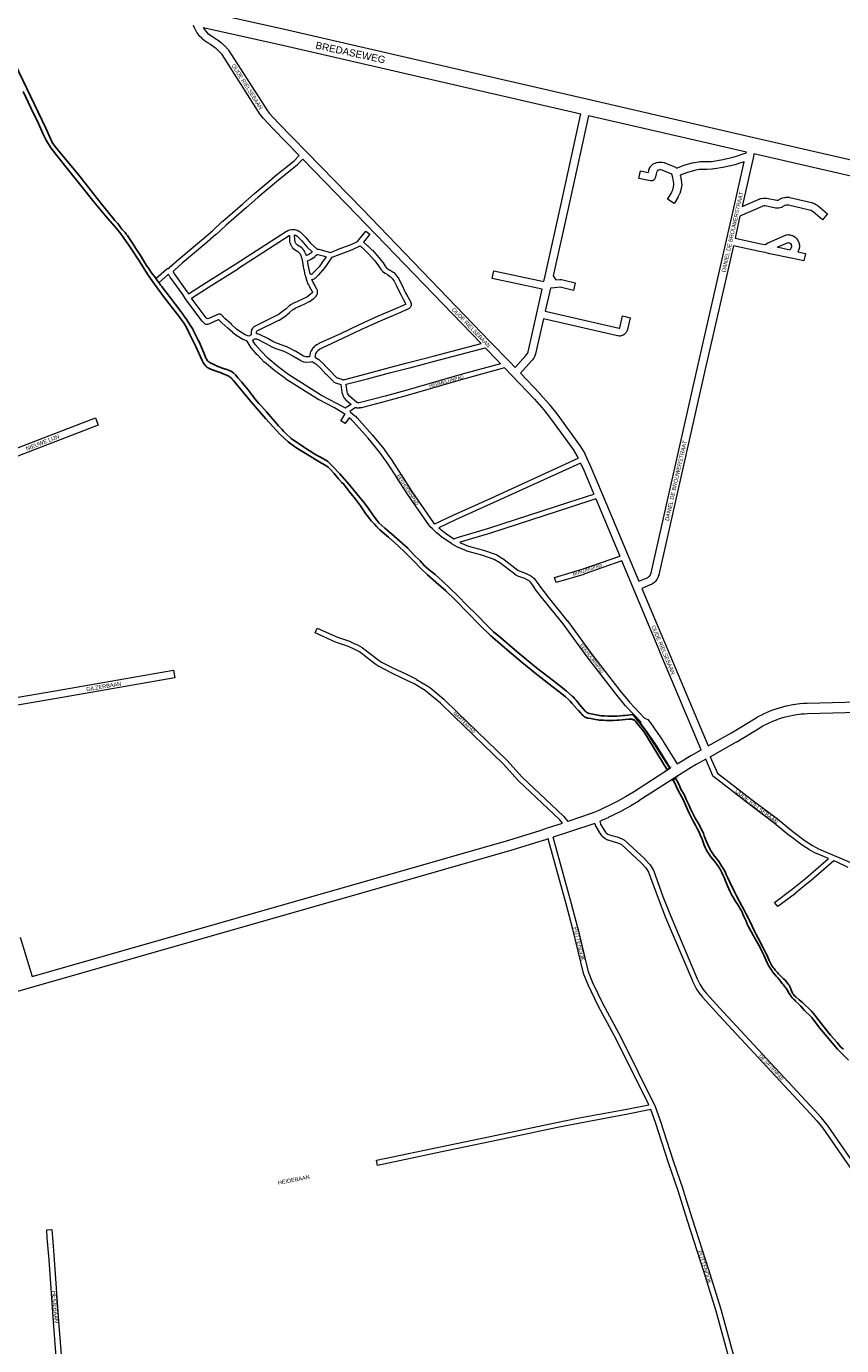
# Model space of a CAD drawing. Header units: metres. Extents: x 123817 to 142006, y 393105 to 406084.
# Tile 4 of 138: x 127329 to 128889, y 394870 to 397395. Entities that reach past the tile are written whole.
import ezdxf
from ezdxf.enums import TextEntityAlignment as Align

# ---------------------------------------------------------------- set-up
doc = ezdxf.new("R2010")
doc.units = ezdxf.units.M
doc.header["$MEASUREMENT"] = 0
doc.styles.add('Style-Arial', font='arial.ttf')

# ---------------------------------------------------------------- blocks, each defined once
blk = doc.blocks.new('gg0-viaduct_110')
at = {"linetype": 'Continuous', "lineweight": 0}
blk.add_hatch(color=7, dxfattribs=at).paths.add_polyline_path([(-56, -17), (-58, -14), (-40, 0), (40, 0), (58, -14), (56, -17), (39, -4), (-39, -4)])
blk = doc.blocks.new('gg0-viaduct_111')
at = {"linetype": 'Continuous', "lineweight": 0}
blk.add_hatch(color=7, dxfattribs=at).paths.add_polyline_path([(-56, -17), (-58, -14), (-40, 0), (40, 0), (58, -14), (56, -17), (39, -4), (-39, -4)])

msp = doc.modelspace()

# ---------------------------------------------------------------- linework, layer by layer
at = {"color": 1, "linetype": 'Continuous', "lineweight": 0, "flags": 128}
for points in [[(129048.8, 397106.2), (128720.8, 397181.8), (128404.1, 397254.9), (128404.1, 397254.9), (128404.1, 397254.9), (127820.8, 397389.4), (127820.7, 397389.4), (127674.1, 397422)], [(127667.4, 397392.8), (127814.1, 397360.2), (128390.2, 397227.3)], [(128706.8, 397154.2), (128590.8, 397181), (128404.8, 397223.9)], [(129238.5, 397029.1), (129149.3, 397049.3), (129149.2, 397049.3), (129090.3, 397063.3), (129089.7, 397063.4), (129042.6, 397076.8), (128721.4, 397150.9)]]:
    msp.add_lwpolyline(points, dxfattribs=at)
at = {"color": 9, "linetype": 'Continuous', "lineweight": 0, "flags": 128}
for points in [[(127851.4, 397147.6), (127800.9, 397199.4), (127800.8, 397199.5), (127783, 397218.6), (127782.8, 397218.9), (127782.6, 397219.1), (127777.3, 397225.8), (127776.9, 397226.4), (127703.7, 397340.9), (127697.5, 397347.7), (127693, 397351.9), (127689.5, 397354.6), (127681.5, 397360.1), (127677.3, 397362.6), (127677, 397362.8), (127669.8, 397367.7), (127669.1, 397368.2), (127666, 397370.9), (127665.5, 397371.4), (127660.7, 397376.4), (127660.4, 397376.8), (127660.2, 397377.1), (127656, 397382.6), (127655.5, 397383.4), (127652, 397389.3), (127651.5, 397390.5), (127650.2, 397393.8), (127650.2, 397393.9), (127650, 397394.4), (127649.3, 397396.9)], [(127667.4, 397392.8), (127668.2, 397391.3), (127671.9, 397386.4), (127676.1, 397382), (127678.6, 397379.8), (127685.2, 397375.4), (127689.5, 397372.8), (127689.8, 397372.6), (127698.1, 397366.9), (127698.5, 397366.6), (127702.5, 397363.5), (127703, 397363.1), (127707.9, 397358.4), (127708.3, 397358.1), (127715.2, 397350.7), (127715.4, 397350.4), (127716, 397349.6), (127789.4, 397234.8), (127794.2, 397228.6), (127811.7, 397209.8), (127865.5, 397154.6), (127865.5, 397154.6), (127972.4, 397044.8), (127972.5, 397044.8), (128217, 396791), (128217, 396791), (128217, 396791), (128254.1, 396752.6), (128254.1, 396752.5), (128254.1, 396752.5), (128264.2, 396742), (128285.2, 396765), (128287.3, 396767.9), (128287.9, 396768.9), (128289.2, 396772.1), (128305.8, 396845.7), (128316.1, 396891.7), (128220.4, 396912.1), (128223.6, 396926.7), (128319.4, 396906.3), (128321.9, 396917.3), (128352.4, 397055.4), (128390.2, 397227.3)], [(128404.8, 397223.9), (128367.1, 397052.2), (128367.1, 397052.2), (128337.3, 396917.3), (128342.6, 396909.8), (128350.2, 396910.6), (128352.4, 396910.6), (128352.9, 396910.5), (128379.6, 396903.8), (128376, 396889.2), (128350.5, 396895.6), (128339.9, 396894.4), (128331.9, 396893.5), (128322.1, 396849.7), (128463.2, 396817.2), (128464, 396817.1), (128464.2, 396817.2), (128464.6, 396817.5), (128464.7, 396817.9), (128469.6, 396840.5), (128484.3, 396837.3), (128479.3, 396814.4), (128479.1, 396813.7), (128478.7, 396812.3), (128478.6, 396812.1), (128478.2, 396811.2), (128477.6, 396810.1), (128477, 396809.1), (128476.3, 396808), (128475.9, 396807.6), (128475.1, 396806.7), (128473.1, 396805.1), (128472, 396804.3), (128471.7, 396804.1), (128470.5, 396803.5), (128468.9, 396802.9), (128466.4, 396802.3), (128465.9, 396802.2), (128464.1, 396802.1), (128461.5, 396802.3), (128460.8, 396802.4), (128460.4, 396802.4), (128318.8, 396835.1), (128303.7, 396768.2), (128303.4, 396767.3), (128303.3, 396767.2), (128301.7, 396763), (128301.3, 396762.1), (128300.2, 396760.1), (128299.6, 396759.3), (128297, 396755.7), (128296.7, 396755.4), (128296.5, 396755.1), (128274.5, 396731.1), (128312.4, 396691.3), (128312.6, 396691.1), (128330.7, 396670.4), (128330.8, 396670.3), (128331, 396670.1), (128344.2, 396653.5), (128344.4, 396653.2), (128387.8, 396593.4), (128388.2, 396592.8), (128397.5, 396577.1), (128397.9, 396576.5), (128400.9, 396569.9), (128401, 396569.9), (128401, 396569.8), (128409.4, 396551.4), (128409.5, 396551.2), (128430.9, 396500.2), (128430.9, 396500.2), (128430.9, 396500.2), (128480.9, 396381.6), (128480.9, 396381.6), (128480.9, 396381.6), (128501.1, 396333), (128517, 396339.5), (128518.3, 396340.1), (128519.6, 396341), (128521.6, 396342.7), (128523.2, 396344.8), (128523.7, 396345.8), (128524.1, 396346.9), (128524.7, 396348.6), (128613.2, 396742.1), (128613.3, 396742.1), (128668.9, 396985.4), (128680.8, 397038.5), (128680.8, 397038.6), (128680.8, 397038.6), (128702.6, 397135.6), (128692.4, 397132.3), (128692.1, 397132.2), (128684.7, 397130.1), (128684.5, 397130.1), (128677, 397128.2), (128676.7, 397128.1), (128661.6, 397124.9), (128661.3, 397124.8), (128661.3, 397124.8), (128646.5, 397122.2), (128646.1, 397122.2), (128641.4, 397121.6), (128640.9, 397121.5), (128631.4, 397121), (128630.9, 397120.9), (128619.4, 397121), (128616.5, 397120.8), (128610.3, 397119.8), (128607.3, 397119.1), (128592.6, 397114.7), (128581.8, 397110.8), (128580.2, 397110.1), (128580.4, 397109.4), (128580.5, 397109), (128581.4, 397104.8), (128581.5, 397104.3), (128582.7, 397095.9), (128582.8, 397095.3), (128583.1, 397091.1), (128583.1, 397090.5), (128583, 397089.3), (128582.2, 397084.7), (128582.1, 397084), (128580.3, 397077.5), (128580.1, 397076.9), (128579.9, 397076.4), (128578.1, 397072.2), (128577.9, 397071.9), (128576, 397067.9), (128575.7, 397067.5), (128571.3, 397059.9), (128571.1, 397059.5), (128568.6, 397055.8), (128556.2, 397064.3), (128558.5, 397067.7), (128562.7, 397074.8), (128564.4, 397078.3), (128566, 397081.9), (128567.5, 397087.6), (128568.1, 397090.9), (128567.8, 397094), (128566.7, 397101.9), (128565.9, 397105.5), (128564.1, 397111.9), (128545.6, 397119.6), (128543.2, 397120), (128540.7, 397120), (128539, 397119.7), (128537.5, 397119.3), (128536.7, 397118.8), (128536, 397118), (128535.3, 397116.6), (128534.7, 397115.2), (128532.3, 397104.6), (128532, 397103.7), (128530.7, 397101.4), (128528.7, 397099.8), (128526.3, 397098.9), (128523.7, 397098.9), (128523.3, 397098.9), (128501, 397103.9), (128504.3, 397118.6), (128519.3, 397115.2), (128520.2, 397119), (128520.5, 397119.9), (128520.5, 397120), (128521.4, 397122.4), (128521.8, 397123.2), (128523.2, 397125.8), (128524.1, 397127.2), (128524.3, 397127.5), (128526.3, 397129.7), (128527.9, 397130.9), (128530.4, 397132.5), (128530.6, 397132.7), (128532.2, 397133.3), (128535.1, 397134.2), (128535.9, 397134.4), (128538.7, 397134.9), (128538.7, 397134.9), (128539.9, 397135), (128543.9, 397135), (128545.2, 397134.9), (128545.4, 397134.9), (128549.3, 397134.1), (128550.7, 397133.7), (128571.1, 397125.3), (128571.9, 397124.8), (128572.9, 397124.2), (128573.6, 397123.6), (128576.1, 397124.7), (128576.5, 397124.8), (128587.7, 397128.9), (128588.1, 397129), (128603.2, 397133.5), (128603.5, 397133.6), (128606.9, 397134.4), (128607.4, 397134.5), (128607.5, 397134.6), (128614.4, 397135.7), (128615.1, 397135.8), (128618.6, 397136), (128619.2, 397136), (128630.7, 397135.9), (128639.8, 397136.5), (128644.1, 397137), (128658.6, 397139.6), (128673.4, 397142.7), (128680.7, 397144.6), (128687.9, 397146.6), (128702.3, 397151.3), (128706.5, 397152.8), (128706.8, 397154.2)], [(128721.4, 397150.9), (128720.2, 397145.6), (128720.2, 397145.6), (128720.2, 397145.6), (128698.7, 397049.8), (128731.3, 397064.3), (128732, 397064.6), (128733.4, 397065), (128734.4, 397065.3), (128738.4, 397066), (128738.4, 397066), (128739.5, 397066.1), (128741.5, 397066.2), (128742.2, 397066.2), (128744.3, 397066.1), (128745.1, 397066), (128745.3, 397065.9), (128764.8, 397061.9), (128765.8, 397061.9), (128766.9, 397061.9), (128767.2, 397062), (128767.4, 397062.1), (128768, 397062.5), (128769.8, 397063.7), (128770.1, 397063.9), (128770.4, 397064), (128772.3, 397065), (128772.9, 397065.3), (128774.9, 397066.1), (128775.9, 397066.4), (128780, 397067.5), (128780.5, 397067.6), (128781.1, 397067.6), (128783.2, 397067.9), (128784.2, 397067.9), (128788.5, 397067.7), (128789.5, 397067.6), (128789.9, 397067.5), (128831.3, 397057.7), (128832.1, 397057.5), (128836, 397056.1), (128837.1, 397055.6), (128841.1, 397053.4), (128841.3, 397053.4), (128842, 397052.9), (128843.8, 397051.6), (128844.2, 397051.2), (128862, 397036.3), (128852.3, 397024.8), (128834.7, 397039.6), (128833.5, 397040.5), (128830.5, 397042.2), (128827.5, 397043.2), (128787.2, 397052.8), (128784.2, 397052.9), (128783.1, 397052.8), (128780, 397052), (128778.9, 397051.5), (128777.6, 397050.9), (128776.4, 397050.1), (128775, 397049), (128774.1, 397048.4), (128771.7, 397047.5), (128771.6, 397047.5), (128768.9, 397047), (128767.9, 397046.9), (128766, 397046.9), (128765.2, 397046.9), (128763.3, 397047), (128762.5, 397047.1), (128762.3, 397047.1), (128742.8, 397051.1), (128741.7, 397051.2), (128740.5, 397051.2), (128737.6, 397050.6), (128737.1, 397050.4), (128694.6, 397031.6), (128685.2, 396989.4), (128737.9, 396978.1), (128742.7, 396977.3), (128749.3, 396981), (128749.9, 396981.3), (128781.6, 396995.4), (128783.4, 396995.9), (128784.2, 396996), (128786.7, 396996.2), (128788.1, 396996.1), (128789.6, 396996), (128789.9, 396995.9), (128790.7, 396995.7), (128793.8, 396994.8), (128794.8, 396994.4), (128796.3, 396993.8), (128797, 396993.4), (128797.5, 396993.1), (128800.2, 396991.3), (128801.3, 396990.4), (128802.4, 396989.2), (128802.8, 396988.8), (128803.3, 396988.2), (128805.3, 396985.2), (128805.9, 396984.2), (128806.7, 396982.5), (128806.9, 396981.9), (128807.1, 396981.3), (128808.1, 396977.8), (128808.4, 396976), (128808.5, 396974.2), (128808.5, 396973.9), (128808.4, 396972.7), (128807.9, 396969.5), (128807.5, 396968), (128807.4, 396967.7), (128806.1, 396964.6), (128805.7, 396963.7), (128805.6, 396963.5), (128819.8, 396960.4), (128816.7, 396945.8), (128792.3, 396951), (128792.3, 396951), (128792.3, 396951), (128751.6, 396959.8), (128751.3, 396959.8), (128742.5, 396962.1), (128735.2, 396963.4), (128735.2, 396963.4), (128734.9, 396963.4), (128681.9, 396974.8), (128627.9, 396738.8), (128539.2, 396345.1), (128539.1, 396344.7), (128538.4, 396342.3), (128538.3, 396341.8), (128538.1, 396341.5), (128537.4, 396339.6), (128537, 396338.9), (128536.1, 396337.2), (128535.5, 396336.2), (128533.1, 396333), (128532.8, 396332.7), (128532.1, 396331.9), (128529.1, 396329.3), (128528.1, 396328.6), (128525.8, 396327.2), (128525.6, 396327), (128525.1, 396326.8), (128523.3, 396325.9), (128522.9, 396325.7), (128506.9, 396319.1), (128555, 396203.8), (128633.6, 396017.6)], [(127858.4, 397140.4), (127961.7, 397034.4), (128199.3, 396787.8)], [(128790.2, 396966.8), (128765.9, 396972), (128786.5, 396981.2), (128786.9, 396981.2), (128787.1, 396981.2), (128789.2, 396980.5), (128789.6, 396980.4), (128791.1, 396979.3), (128791.3, 396979.1), (128792.6, 396977.2), (128792.8, 396976.7), (128793.4, 396974.6), (128793.4, 396974.3), (128793.2, 396972.6), (128792.4, 396970.8), (128790.2, 396966.8)], [(128207.2, 396779.5), (128230.4, 396755.5), (128236.4, 396749.2)], [(128244.4, 396741), (128258.9, 396725.8), (128301.4, 396681.1), (128319.3, 396660.7), (128332.3, 396644.3), (128375.5, 396584.9), (128384.4, 396569.8), (128385.2, 396568.1)], [(127069, 396494.1), (127461.4, 396645.3), (127466.8, 396631.3), (127081, 396482.6)], [(128389.4, 396559.1), (128395.7, 396545.2), (128414.9, 396499.7)], [(128418.8, 396490.4), (128464.9, 396380.8)], [(128620.4, 396010.2), (128541.1, 396198), (128541.1, 396198.1), (128490.1, 396320.3), (128490.1, 396320.3), (128490.1, 396320.3), (128468.8, 396371.6)], [(127193.1, 396090.6), (127384.6, 396123.1), (127610.9, 396162.5), (127613.5, 396147.7), (127387.2, 396108.4), (127387.2, 396108.4), (127196.8, 396076)], [(128562, 395974.9), (128547.8, 395997.9), (128536.2, 396016.4), (128536, 396016.7), (128533.8, 396020.6), (128516.4, 396045.5), (128506.3, 396058.7), (128504.8, 396063.8)], [(128512.1, 396070.7), (128518.1, 396067.9), (128528.4, 396054.6), (128528.6, 396054.3), (128546.3, 396028.9), (128546.6, 396028.4), (128549, 396024.3), (128560.5, 396005.9), (128560.6, 396005.8), (128574.6, 395983)], [(127317.8, 395651.4), (127340.6, 395576.3)]]:
    msp.add_lwpolyline(points, dxfattribs=at)
at = {"flags": 128}
for points in [[(127323.3, 397270.5), (127338.2, 397239), (127352.7, 397209), (127360.8, 397190.1), (127367.5, 397176.8), (127370.8, 397170.8), (127374.3, 397165.3), (127378.2, 397159.7), (127387.7, 397147.9), (127409.9, 397119.6), (127433.4, 397090.3), (127458.6, 397059.1), (127480.6, 397032.2), (127497.8, 397012.2), (127508, 397000), (127514.6, 396991.4), (127529.2, 396970.6), (127545.1, 396946.2), (127562.7, 396918.5), (127574.2, 396901.7), (127592, 396877.7), (127607, 396858.2), (127619.3, 396843), (127631.1, 396826.1), (127635.8, 396818.4), (127642.3, 396805.4), (127653.4, 396782.2), (127665.6, 396755.6), (127667, 396752.9), (127667.9, 396751.2), (127669, 396749.4), (127670.2, 396747.7), (127670.8, 396746.9), (127672.1, 396745.4), (127673.6, 396743.9), (127675.1, 396742.6), (127676.8, 396741.4), (127678.3, 396740.5), (127679.2, 396740), (127681, 396739.2), (127683.8, 396738.1), (127696.5, 396733.6), (127702, 396731.6), (127705.7, 396730.1), (127712, 396727.5), (127713.8, 396726.7), (127715.6, 396725.8), (127717.2, 396724.9), (127718.8, 396723.7), (127720.4, 396722.5), (127721.7, 396721.2), (127722.4, 396720.5), (127723.7, 396719), (127724.8, 396717.6), (127758.8, 396676.7), (127787.3, 396643.4), (127814.4, 396614.3), (127830, 396599.8), (127844.7, 396588.8), (127885.4, 396563.9), (127893.8, 396559.1), (127893.8, 396559.1), (127902.1, 396554.5), (127906.6, 396551.2), (127910.4, 396547.5), (127918.4, 396538.9), (127926.7, 396528.8), (127932.8, 396522.1), (127933.7, 396520.3), (127935.5, 396519.7), (127948.3, 396503.3), (127950.7, 396500), (127959.3, 396489.6), (127968.9, 396476.9), (127973.6, 396469.5), (127978.4, 396462.6), (127983.9, 396455.5), (127989.2, 396448.7), (127995.1, 396441.8), (128000, 396437), (128005.4, 396431.4), (128010.5, 396427), (128022, 396417.2), (128039.9, 396401.2), (128055, 396387.2), (128070.5, 396371.3), (128083.4, 396357.6), (128096.8, 396344.8), (128112.9, 396331.1), (128131.6, 396314.7), (128151, 396296.1), (128172.4, 396273.7), (128196.5, 396249.2), (128218.1, 396228.1), (128249.2, 396201.2), (128278, 396177.2), (128305.2, 396154.8), (128329.1, 396136.2), (128353.6, 396117.3), (128360.5, 396111.8), (128366.4, 396106.3), (128369.6, 396103.2), (128373, 396099.5), (128382.6, 396088.8), (128385.9, 396085.1), (128390, 396080.3), (128392, 396078.1), (128393.4, 396076.6), (128395, 396075.1), (128396.5, 396073.8), (128397.3, 396073.2), (128398.5, 396072.5), (128399.4, 396072.1), (128400.3, 396071.8), (128401.3, 396071.5), (128403.2, 396071), (128409.5, 396070), (128418.3, 396068.3), (128422.5, 396067.6), (128425.4, 396067.2), (128429.4, 396066.8), (128433.4, 396066.6), (128438.4, 396066.5), (128448.6, 396066.4), (128452.8, 396066.5), (128458.8, 396066.6), (128463.1, 396066.9), (128469, 396067.4), (128480.7, 396068.6), (128483.7, 396068.8), (128485, 396068.8), (128487, 396068.6), (128488, 396068.5), (128489, 396068.3), (128489.8, 396068), (128490.8, 396067.7), (128491.7, 396067.3), (128492.6, 396066.8), (128493.5, 396066.1), (128494.2, 396065.5), (128494.9, 396064.8), (128495.6, 396064), (128510.8, 396045.5), (128555.6, 395971.7), (128560.3, 395974.7), (128513.5, 396048.2), (128489.7, 396077.7), (128475.2, 396076), (128471.2, 396075.6), (128465.2, 396075.1), (128459.4, 396074.8), (128452.7, 396074.6), (128445.7, 396074.7), (128441.5, 396074.8), (128435.5, 396075), (128432.1, 396075.3), (128432.1, 396075.3), (128432, 396075.3), (128429, 396075.5), (128426, 396075.9), (128423, 396076.3), (128419.5, 396076.9), (128416.5, 396077.5), (128406, 396079.8), (128404.1, 396080.4), (128403.2, 396080.7), (128402.3, 396081.2), (128401.8, 396081.5), (128401, 396082), (128400.2, 396082.7), (128398.7, 396084.2), (128395.3, 396087.9), (128391.3, 396092.4), (128387.5, 396097), (128383, 396102.7), (128381.1, 396105), (128378.6, 396107.8), (128375.9, 396110.7), (128373.7, 396112.8), (128362.6, 396122.7), (128355, 396129), (128337.9, 396142.3), (128305.1, 396167.2), (128268.5, 396197.8), (128236.3, 396224.9), (128223.3, 396235.9), (128211.6, 396247.4), (128191.1, 396268.3), (128171.9, 396286.8), (128155, 396304.6), (128140, 396318.8), (128125.2, 396333), (128111.2, 396345.4), (128100, 396354.4), (128091.2, 396362.4), (128082.5, 396371.9), (128070.3, 396384.1), (128059.1, 396396), (128043.8, 396409.7), (128028.2, 396423.3), (128015.2, 396434.3), (128003.8, 396444.8), (128000, 396449.6), (127995.4, 396455.5), (127992.5, 396460), (127985.2, 396470.4), (127976.1, 396482), (127961.6, 396500), (127946.3, 396518.4), (127929, 396538.4), (127915.2, 396553.1), (127905.8, 396562.2), (127903.4, 396563.8), (127900.8, 396565.3), (127897.8, 396566.9), (127889.6, 396571.3), (127885.5, 396573.7), (127881.2, 396576.2), (127870.3, 396583), (127865.3, 396586.3), (127859.5, 396590.1), (127851.2, 396595.7), (127847.2, 396598.4), (127842.1, 396601.5), (127839.6, 396603.2), (127838.3, 396604.2), (127836, 396606.2), (127825.4, 396616.3), (127821.4, 396620.3), (127818.6, 396623.2), (127811.6, 396630.4), (127808.3, 396634.1), (127804.6, 396638.3), (127796.4, 396648.3), (127792.6, 396652.8), (127788.6, 396657.2), (127779, 396667.7), (127774.4, 396672.9), (127771.1, 396676.7), (127766.6, 396682.1), (127763.8, 396685.6), (127761.4, 396688.7), (127753.5, 396699.1), (127750.7, 396702.8), (127746.3, 396708.3), (127741.8, 396713.7), (127734.1, 396722.4), (127729.4, 396727.9), (127727.4, 396730.1), (127725.9, 396731.4), (127724.6, 396732.5), (127723.8, 396733.1), (127722, 396734.2), (127720.3, 396735.1), (127717.8, 396736.2), (127715.9, 396736.9), (127713.1, 396737.9), (127706.7, 396739.9), (127703.9, 396740.8), (127701.1, 396741.8), (127697.4, 396743.3), (127694.6, 396744.5), (127683.9, 396749.4), (127682.1, 396750.3), (127680.3, 396751.3), (127679.5, 396751.8), (127678.2, 396752.8), (127677.4, 396753.5), (127676.7, 396754.2), (127676.1, 396754.9), (127674.9, 396756.6), (127673.8, 396758.2), (127672.9, 396759.9), (127672, 396761.7), (127671.2, 396763.6), (127668.6, 396770), (127664.8, 396778.9), (127661.7, 396786.3), (127659.7, 396790.8), (127658, 396794.3), (127652.8, 396804.2), (127648.9, 396812.4), (127646.9, 396816.3), (127645.4, 396818.9), (127643, 396822.8), (127635, 396835.1), (127632.8, 396838.4), (127629, 396843.7), (127624.8, 396849.4), (127614.7, 396862.6), (127605, 396875), (127602.6, 396878.3), (127596.7, 396886.3), (127593.3, 396890.8), (127588.3, 396897), (127586.3, 396899.6), (127584.6, 396902), (127581.1, 396906.9), (127578.5, 396910.5), (127577.6, 396911.5), (127576.9, 396912.4), (127577, 396912.6), (127569, 396923.1), (127565.6, 396928), (127562.8, 396932.1), (127560.6, 396935.5), (127556.3, 396942.3), (127548.9, 396954.4), (127544.1, 396962), (127540.2, 396967.8), (127532.4, 396979.6), (127529.7, 396983.7), (127524.9, 396991.4), (127522.7, 396994.7), (127520.6, 396997.3), (127518.4, 397000), (127514.1, 397004.9), (127512.3, 397007), (127510.4, 397009.3), (127506.2, 397014.9), (127504.2, 397017.4), (127502.3, 397019.7), (127498.9, 397023.4), (127494.1, 397029), (127471.7, 397056.4), (127427.9, 397112.3), (127395.1, 397151.3), (127383.8, 397165.4), (127379, 397172.7), (127374.2, 397183), (127366.9, 397199.8), (127308, 397322.6)], [(128892.6, 395437.2), (128887.7, 395441.3), (128880.6, 395449.8), (128868.1, 395464.2), (128853.1, 395482.7), (128840, 395500), (128838.6, 395501.9), (128831.6, 395509.6), (128826.4, 395514.7), (128819.1, 395521.7), (128814, 395526.5), (128808, 395531.9), (128801.4, 395537.4), (128799.2, 395539.5), (128797.8, 395540.9), (128796.5, 395542.4), (128796, 395543.2), (128795.4, 395544.1), (128794.8, 395545.1), (128794, 395546.9), (128793.3, 395548.8), (128791.9, 395552.6), (128790.8, 395555.2), (128789.9, 395557), (128788.4, 395559.5), (128787.3, 395561.2), (128785.5, 395563.6), (128783.6, 395566), (128780.9, 395569), (128777.4, 395572.6), (128768.3, 395581.6), (128766.2, 395583.8), (128764.2, 395586), (128762.2, 395588.3), (128759.7, 395591.3), (128757.9, 395593.7), (128756.3, 395596.2), (128755.2, 395598), (128753.7, 395600.6), (128752.4, 395603.3), (128750.7, 395606.9), (128746.4, 395616.6), (128744.2, 395621.1), (128742.4, 395624.7), (128739.2, 395630.9), (128729.3, 395649.4), (128725.5, 395656.8), (128722.4, 395663.1), (128713.5, 395681.9), (128710.8, 395687.3), (128705.9, 395697.1), (128702.2, 395704.2), (128699, 395710.4), (128688.2, 395730.5), (128684, 395738.5), (128681.3, 395743.8), (128678.3, 395750), (128671.3, 395765.4), (128668.4, 395771.7), (128666, 395776.5), (128663.6, 395781), (128661.6, 395784.5), (128660.1, 395787), (128657.4, 395791.3), (128655.2, 395794.6), (128652.6, 395798.2), (128645.8, 395806.9), (128643.4, 395810.1), (128641.6, 395812.7), (128639.4, 395816.1), (128638.4, 395817.8), (128637.4, 395819.6), (128636, 395822.3), (128634.3, 395825.9), (128632.3, 395830.5), (128630, 395836), (128626.4, 395845.6), (128624.5, 395850.3), (128622.9, 395854), (128621.7, 395856.7), (128620, 395860.3), (128618.7, 395863), (128616.4, 395867), (128610.7, 395876.4), (128608.4, 395880.3), (128607, 395883), (128604.3, 395888.3), (128600.1, 395896.9), (128597.1, 395903.3), (128593, 395912.4), (128587.7, 395924.3), (128582.3, 395933.4), (128577.2, 395945.7), (128571.3, 395955.7), (128567, 395953), (128577.2, 395931.3), (128582.9, 395921), (128585.7, 395914.9), (128592, 395900.2), (128593.9, 395896.1), (128597.3, 395888.9), (128600.4, 395882.6), (128603.9, 395876.2), (128610.1, 395864.8), (128612.9, 395859.3), (128615.2, 395854.9), (128617.7, 395849.4), (128619.3, 395845.8), (128620.9, 395842.1), (128622.9, 395837), (128626.4, 395827.6), (128628.3, 395823), (128629.9, 395819.3), (128631.3, 395816.7), (128632.2, 395814.9), (128633.2, 395813.4), (128634.8, 395810.9), (128636, 395809.3), (128638.4, 395806.1), (128645.8, 395797), (128649.5, 395792.2), (128651.2, 395789.8), (128653.5, 395786.6), (128655, 395784.3), (128656.5, 395781.7), (128658, 395779.1), (128659.8, 395775.5), (128662, 395771), (128663.3, 395768.3), (128664.9, 395764.6), (128666.5, 395760.7), (128670.8, 395750), (128673.4, 395744), (128675.4, 395739.5), (128677.1, 395735.9), (128678.4, 395733.2), (128679.8, 395730.5), (128681.3, 395727.9), (128682.8, 395725.4), (128685.5, 395721.1), (128691, 395712.7), (128693.6, 395708.5), (128695.1, 395705.9), (128697.2, 395702), (128698.5, 395699.3), (128700.2, 395695.7), (128702.2, 395691.1), (128706.2, 395681.9), (128708.6, 395676.5), (128710.3, 395672.8), (128713.5, 395666.6), (128715.8, 395662.2), (128720.2, 395654.3), (128730.5, 395636.2), (128734.3, 395629.2), (128736.6, 395624.8), (128738.4, 395621.2), (128740.8, 395616), (128744.8, 395606.8), (128746.9, 395602.3), (128748.2, 395599.6), (128750.1, 395596.1), (128751.5, 395593.7), (128752.6, 395592), (128754.8, 395588.7), (128757.1, 395585.5), (128761.1, 395580.3), (128763.6, 395577.1), (128766.1, 395574.1), (128769.4, 395570.3), (128776.1, 395562.5), (128778.1, 395560.2), (128779.3, 395558.7), (128781.3, 395556), (128782.4, 395554.3), (128784.6, 395550.9), (128789, 395543.7), (128791.1, 395540.3), (128792.8, 395537.9), (128794.7, 395535.5), (128796, 395534), (128797.2, 395532.7), (128798.6, 395531.3), (128800.7, 395529.2), (128806.7, 395523.8), (128808.9, 395521.7), (128811, 395519.6), (128813.7, 395516.6), (128818.3, 395511.3), (128829.9, 395500), (128832.2, 395497.7), (128846.8, 395478.1), (128860.5, 395461.2), (128881, 395437.4), (128902.4, 395415.8)]]:
    msp.add_lwpolyline(points, dxfattribs=at)
at = {"color": 111, "linetype": 'Continuous', "lineweight": 0, "flags": 128}
for points in [[(128504.8, 396063.8), (128475.8, 396094.3), (128475.6, 396094.6), (128475.6, 396094.6), (128457.2, 396117.1), (128457.1, 396117.3), (128402.5, 396188), (128402.5, 396188.1), (128356.5, 396251), (128319.8, 396296), (128319.7, 396296.1), (128302.9, 396317.8), (128302.7, 396318.2), (128300.1, 396322.2), (128297.4, 396326), (128293.7, 396330.8), (128292.4, 396332.2), (128291, 396333.4), (128287.6, 396335.6), (128282.7, 396337.9), (128277.5, 396340), (128271.7, 396341.9), (128271.2, 396342.1), (128266.6, 396344.3), (128266.3, 396344.5), (128266.1, 396344.6), (128264, 396345.9), (128263.6, 396346.2), (128235, 396368.2), (128224.5, 396374.5), (128201, 396382.4), (128172, 396390.6), (128171.4, 396390.8), (128156, 396397.2), (128155.5, 396397.5), (128143.8, 396403.9), (128143.7, 396404), (128143.4, 396404.2), (128125.3, 396416.6), (128125, 396416.8), (128115.2, 396424.7), (128114.9, 396425), (128106.4, 396433), (128101.2, 396437.9), (128100.8, 396438.3), (128100.5, 396438.7), (128058.8, 396499.2), (128058.8, 396499.3), (128037.2, 396532.3), (128037.2, 396532.4), (128021.7, 396556.7), (128005.7, 396579.1), (127983.3, 396606.5), (127954.6, 396638.8), (127952.3, 396641.1), (127951.7, 396641.5), (127947, 396645.5), (127946.8, 396645.7), (127944.7, 396643.1), (127939.1, 396634.6), (127930.8, 396640.1), (127936.5, 396648.8), (127936.7, 396649.1), (127939.3, 396652.3), (127938.6, 396652.9), (127918.6, 396664.4), (127889.3, 396679.8), (127889.2, 396679.9), (127889, 396680), (127826, 396719.8), (127825.7, 396720), (127804.9, 396735.3), (127804.6, 396735.5), (127784.9, 396752), (127784.6, 396752.3), (127771.4, 396766), (127771.2, 396766.2), (127759.8, 396779.1), (127759.7, 396779.2), (127759.3, 396779.8), (127751.6, 396792.2), (127744.1, 396795.2), (127743.5, 396795.5), (127743.3, 396795.6), (127732.3, 396802.4), (127731.9, 396802.7), (127725.2, 396807.8), (127724.8, 396808.1), (127715.1, 396817.2), (127703.2, 396827.6), (127702.9, 396827.9), (127697.7, 396833.4), (127696.4, 396833), (127682.4, 396826.6), (127681.8, 396826.4), (127675.6, 396824.4), (127675, 396824.3), (127673.2, 396824.3), (127671.6, 396824.9), (127670.6, 396825.6), (127666.2, 396830), (127665.9, 396830.3), (127665.7, 396830.5), (127640.1, 396864.4), (127640, 396864.6), (127634, 396873.4), (127628.4, 396881.6), (127604.4, 396915.1), (127604.1, 396915.4), (127601.3, 396920.3), (127583.4, 396904.9), (127576.9, 396912.4), (127597.2, 396930), (127598, 396930.5), (127598.4, 396930.7), (127599.3, 396931.2), (127600.6, 396931.6), (127601.5, 396931.6), (127602.1, 396931.6), (127602.1, 396931.6), (127602.2, 396931.8), (127602.3, 396931.9), (127605.2, 396935.2), (127605.6, 396935.6), (127620.8, 396949.1), (127620.9, 396949.2), (127664.4, 396985.7), (127685.5, 397003.7), (127704.9, 397021.8), (127705, 397021.9), (127743.7, 397055.4), (127765.7, 397074.8), (127765.7, 397074.8), (127801.3, 397105.2), (127801.5, 397105.3), (127841.5, 397137.4), (127851.4, 397147.6)], [(127858.4, 397140.4), (127848.4, 397130.2), (127848, 397129.8), (127807.8, 397097.5), (127772.3, 397067.2), (127750.3, 397047.9), (127750.3, 397047.9), (127711.6, 397014.4), (127692.2, 396996.3), (127692.1, 396996.2), (127670.9, 396978.1), (127670.8, 396978.1), (127627.4, 396941.6), (127612.5, 396928.3), (127610.1, 396925.7), (127610, 396925.4), (127610.1, 396924.9), (127612.6, 396920.8), (127636.6, 396887.4), (127636.7, 396887.3), (127639.6, 396883), (127673.5, 396904.8), (127673.5, 396904.8), (127730, 396940.2), (127827.2, 397002.8), (127827.4, 397002.9), (127827.5, 397003), (127829.6, 397004.2), (127830.2, 397004.4), (127831.9, 397005.1), (127832.7, 397005.3), (127836.3, 397006.1), (127836.5, 397006.1), (127837.3, 397006.2), (127840, 397006.3), (127840.6, 397006.3), (127842.5, 397006), (127842.8, 397006), (127843.3, 397005.9), (127846.8, 397004.9), (127847.6, 397004.6), (127849.2, 397003.8), (127849.6, 397003.6), (127849.8, 397003.5), (127853.2, 397001.3), (127854, 397000.7), (127863.6, 396991.3), (127863.9, 396991), (127873.2, 396979.9), (127885.4, 396968.5), (127888.1, 396968.4), (127888.6, 396968.3), (127889.1, 396968.2), (127899.8, 396965.1), (127911, 396962.2), (127931.1, 396970.4), (127931.4, 396970.5), (127940.1, 396973.3), (127950.7, 396977.6), (127962.9, 396983.4), (127978.8, 397003.1), (127986.6, 396996.9), (127974.6, 396982), (127982.3, 396975.1), (127982.5, 396974.9), (127991.1, 396966.5), (127991.4, 396966.3), (128003.7, 396952.4), (128003.8, 396952.3), (128003.9, 396952.2), (128011.3, 396942.8), (128011.7, 396942.2), (128015.5, 396935.8), (128018, 396933.1), (128021, 396930.7), (128025, 396928.3), (128025.1, 396928.3), (128025.2, 396928.3), (128031.2, 396924.6), (128032.2, 396923.7), (128036.8, 396918.6), (128036.9, 396918.5), (128037.1, 396918.3), (128041.2, 396912.9), (128041.6, 396912.2), (128046.5, 396903), (128046.7, 396902.8), (128055, 396885.1), (128059.1, 396877.1), (128064.8, 396866.7), (128065.1, 396866.1), (128065.1, 396865.9), (128065.4, 396865.1), (128065.7, 396863.5), (128065.7, 396863.4), (128065.6, 396861.6), (128065.3, 396860), (128065.1, 396859.5), (128064.3, 396857.9), (128063.7, 396856.9), (128063.4, 396856.5), (128062.7, 396855.9), (128061.7, 396855.1), (128061.5, 396855), (128056.3, 396852.3), (128056, 396852.1), (128045.3, 396847.4), (128045.2, 396847.3), (128002, 396829), (127970.4, 396814.4), (127934.3, 396797.3), (127934.2, 396797.3), (127894.5, 396779.1), (127890.5, 396776.9), (127886.8, 396773.9), (127884.5, 396771.5), (127882.7, 396768.7), (127882.3, 396767.8), (127881.3, 396761.8), (127881.5, 396761.8), (127882.5, 396761.3), (127882.8, 396761.2), (127889.1, 396757.1), (127889.8, 396756.5), (127899.1, 396747.5), (127899.3, 396747.3), (127909.9, 396736.3), (127922.9, 396722.9), (127924.3, 396722), (127934.2, 396718.9), (127934.8, 396718.6), (127936, 396718.1), (127937.3, 396718.8), (127938.4, 396719.2), (127979.2, 396729.9), (128023.9, 396742.1), (128024, 396742.1), (128060.2, 396751.3), (128107.5, 396763.6), (128199.3, 396787.8)], [(127754.9, 396801.6), (127748.2, 396804.4), (127737.7, 396810.8), (127731.5, 396815.6), (127721.8, 396824.5), (127721.7, 396824.6), (127710, 396835), (127703.3, 396842), (127702.6, 396842.6), (127702.2, 396842.9), (127701.8, 396843.2), (127700.1, 396843.8), (127700.1, 396843.8), (127699.4, 396843.9), (127697.6, 396843.9), (127696.9, 396843.7), (127693, 396842.4), (127692.5, 396842.2), (127678.6, 396835.8), (127675.5, 396834.9), (127673.5, 396836.8), (127648.2, 396870.3), (127645.2, 396874.8), (127678.8, 396896.4), (127735.3, 396931.7), (127735.4, 396931.8), (127832.4, 396994.3), (127832.6, 396994.4), (127832.8, 396985.4), (127832.9, 396984.6), (127833.6, 396980.8), (127833.9, 396980), (127833.9, 396979.8), (127835.4, 396976.3), (127835.7, 396975.6), (127836.8, 396973.9), (127837, 396973.5), (127838.7, 396971.2), (127838.9, 396971), (127839.4, 396970.5), (127841.8, 396968.4), (127842.5, 396967.9), (127848.8, 396964), (127850.9, 396962), (127852, 396960.7), (127852.9, 396959.3), (127854.6, 396956), (127855.1, 396954.5), (127856.7, 396948), (127859.8, 396930.6), (127859.9, 396930.3), (127862.4, 396919.2), (127862.5, 396918.8), (127863.9, 396914.1), (127865.3, 396909.4), (127865.4, 396909.1), (127865.5, 396908.9), (127868.8, 396901), (127868.9, 396900.7), (127870.8, 396896.8), (127870.9, 396896.5), (127876.3, 396887.2), (127876.6, 396886.5), (127876.5, 396885.6), (127875.2, 396884), (127872.6, 396881.7), (127868.7, 396878.7), (127865.9, 396876.8), (127858.8, 396873.2), (127848.1, 396868.1), (127839.2, 396864.2), (127838.7, 396864), (127835.8, 396862.3), (127835.7, 396862.3), (127835.4, 396862.1), (127832.7, 396860.2), (127832.2, 396859.8), (127826.2, 396854.5), (127817, 396846.9), (127812.9, 396844.3), (127807.9, 396841.5), (127765.9, 396820.7), (127765.6, 396820.5), (127764.7, 396819.8), (127762.8, 396818), (127762.4, 396817.6), (127761.8, 396816.8), (127760.6, 396814.5), (127760.3, 396813.8), (127760.1, 396813.5), (127759.8, 396812.2), (127759.6, 396811.1), (127759.2, 396804.7), (127754.9, 396801.6)], [(127865.1, 396956), (127864.8, 396957.1), (127864.7, 396957.5), (127863.9, 396959.6), (127863.9, 396959.7), (127863.7, 396960.2), (127861.7, 396964.1), (127861.3, 396964.7), (127860.1, 396966.5), (127859.8, 396966.9), (127858.4, 396968.6), (127858.4, 396968.6), (127858, 396969), (127855.2, 396971.6), (127854.5, 396972.2), (127848.1, 396976.2), (127846.4, 396977.7), (127845.2, 396979.3), (127844.5, 396980.4), (127843.4, 396983.2), (127842.8, 396986.1), (127842.5, 396995.7), (127843.7, 396995.4), (127844.7, 396994.9), (127847.3, 396993.2), (127856.4, 396984.4), (127865.8, 396973.2), (127866.2, 396972.8), (127876.3, 396963.3), (127875.2, 396962.3), (127871.4, 396959.2), (127869.5, 396958.1), (127867.4, 396957), (127865.1, 396956)], [(127863.8, 396762.3), (127861.8, 396762.7), (127859.6, 396763.7), (127844.1, 396773), (127844.1, 396773), (127843.9, 396773.1), (127832.8, 396779), (127832.6, 396779.1), (127826.2, 396782.1), (127825.7, 396782.3), (127810, 396787.6), (127800.7, 396792), (127791.4, 396797.4), (127791.4, 396797.4), (127791.1, 396797.5), (127775.4, 396805.1), (127775.1, 396805.2), (127773.5, 396805.8), (127772.9, 396806), (127771.2, 396806.4), (127770.9, 396806.5), (127770.6, 396806.6), (127769.4, 396806.7), (127769.6, 396810), (127769.6, 396810.2), (127770.2, 396811.3), (127771, 396812), (127812.5, 396832.6), (127812.8, 396832.7), (127818, 396835.7), (127818, 396835.7), (127818.2, 396835.8), (127822.6, 396838.7), (127823.1, 396839), (127832.6, 396846.9), (127832.7, 396847), (127838.6, 396852.1), (127840.9, 396853.7), (127843.4, 396855.2), (127852.2, 396859), (127852.4, 396859), (127863.2, 396864.2), (127863.3, 396864.3), (127870.7, 396868), (127870.9, 396868.2), (127871.2, 396868.3), (127874.4, 396870.4), (127874.7, 396870.6), (127878.8, 396873.8), (127879.1, 396874), (127882.2, 396876.8), (127882.7, 396877.3), (127882.9, 396877.5), (127884.9, 396880.2), (127885.6, 396881.4), (127886, 396882.5), (127886.1, 396882.6), (127886.3, 396883.7), (127886.6, 396886), (127886.6, 396886.6), (127886.6, 396887.3), (127886.4, 396888.5), (127886.1, 396889.4), (127886.1, 396889.5), (127885.5, 396891.2), (127885.1, 396891.9), (127879.7, 396901.4), (127877.9, 396904.9), (127875.8, 396910.1), (127876.6, 396910.3), (127876.7, 396910.3), (127877.9, 396910.7), (127880.5, 396911.9), (127880.9, 396912.1), (127881.4, 396912.4), (127882.6, 396913.3), (127883.1, 396913.7), (127888.5, 396919), (127888.7, 396919.2), (127896.8, 396928), (127897, 396928.2), (127897.2, 396928.5), (127904.2, 396938), (127904.2, 396938.1), (127914.6, 396952.8), (127934.7, 396961), (127943.3, 396963.8), (127943.7, 396964), (127954.6, 396968.4), (127954.8, 396968.5), (127967.8, 396974.6), (127967.8, 396974.6), (127975.6, 396967.7), (127984, 396959.5), (127996.2, 396945.8), (128003.3, 396936.8), (128007.2, 396930.3), (128007.6, 396929.7), (128007.7, 396929.6), (128010.7, 396926.2), (128011.4, 396925.6), (128015.1, 396922.6), (128015.7, 396922.2), (128015.7, 396922.2), (128020, 396919.7), (128025.3, 396916.4), (128029.3, 396912.1), (128032.9, 396907.2), (128037.7, 396898.4), (128046, 396880.7), (128046.1, 396880.6), (128050.3, 396872.5), (128050.3, 396872.4), (128055.4, 396863.1), (128051.8, 396861.2), (128041.3, 396856.5), (127998.1, 396838.2), (127997.9, 396838.2), (127966.2, 396823.5), (127966.2, 396823.5), (127930.1, 396806.4), (127890.2, 396788.2), (127889.8, 396788), (127885.3, 396785.5), (127885.2, 396785.4), (127884.5, 396785), (127880.2, 396781.4), (127879.8, 396781), (127876.9, 396778.1), (127876.7, 396777.8), (127876.3, 396777.3), (127874.1, 396773.9), (127873.7, 396773.2), (127872.9, 396771.3), (127872.7, 396771), (127872.5, 396770.1), (127871.2, 396762.4), (127863.8, 396762.3)], [(127872.7, 396919.8), (127872.7, 396919.8), (127872.1, 396921.5), (127869.6, 396932.4), (127867.2, 396946), (127871.5, 396947.9), (127871.8, 396948), (127874.2, 396949.3), (127874.4, 396949.4), (127874.5, 396949.4), (127876.9, 396950.9), (127877.3, 396951.2), (127881.6, 396954.5), (127882, 396954.9), (127884, 396956.8), (127884.3, 396957.1), (127885.5, 396958.5), (127886.8, 396958.4), (127897.1, 396955.4), (127897.2, 396955.4), (127903.1, 396953.9), (127896.1, 396943.9), (127889.3, 396934.6), (127881.5, 396926.1), (127876.3, 396921.1), (127875.9, 396920.7), (127874.3, 396920), (127872.7, 396919.8)], [(127939.8, 396663.8), (127923.5, 396673.1), (127923.4, 396673.2), (127894.2, 396688.6), (127831.5, 396728.2), (127810.9, 396743.3), (127791.6, 396759.5), (127778.6, 396772.9), (127767.6, 396785.4), (127762, 396794.4), (127765.6, 396796.9), (127767.8, 396796.9), (127769, 396796.7), (127770.1, 396796.4), (127771.3, 396796), (127786.5, 396788.6), (127795.9, 396783.2), (127795.9, 396783.2), (127796.2, 396783), (127805.9, 396778.5), (127806.5, 396778.2), (127822.2, 396772.9), (127828.3, 396770.1), (127839.1, 396764.4), (127854.7, 396755), (127854.8, 396754.9), (127855.2, 396754.7), (127858.1, 396753.4), (127859.3, 396753), (127862.5, 396752.4), (127862.5, 396752.4), (127863.5, 396752.3), (127872.9, 396752.5), (127873.6, 396752.5), (127874.2, 396752.7), (127875.6, 396753.1), (127877.9, 396752.4), (127883.2, 396749), (127892.1, 396740.4), (127902.6, 396729.3), (127902.7, 396729.3), (127916.2, 396715.5), (127917.1, 396714.8), (127919.5, 396713.2), (127919.7, 396713.1), (127920.7, 396712.7), (127930.8, 396709.4), (127931.1, 396709.3), (127933.1, 396693.9), (127933.3, 396693), (127934.5, 396689.1), (127934.6, 396688.9), (127934.9, 396688.2), (127936.9, 396684.5), (127937.4, 396683.8), (127940.1, 396680.6), (127940.1, 396680.5), (127940.7, 396679.9), (127950.8, 396671.4), (127941.2, 396665.1), (127940.1, 396664.1), (127939.8, 396663.8), (127939.8, 396663.8)], [(128236.4, 396749.2), (128163.1, 396729.2), (128163.1, 396729.2), (128055.3, 396698), (128015.7, 396687.1), (127968.4, 396674.7), (127965.8, 396674.3), (127963.3, 396674.3), (127961.9, 396675.1), (127947.5, 396687.3), (127945.4, 396689.8), (127943.9, 396692.6), (127942.9, 396695.6), (127941.2, 396709.5), (127941.5, 396709.7), (127981.7, 396720.3), (127981.8, 396720.3), (128026.5, 396732.4), (128062.6, 396741.6), (128062.7, 396741.6), (128110.1, 396754), (128110.1, 396754), (128207.2, 396779.5)], [(128244.4, 396741), (128165.8, 396719.6), (128058, 396688.3), (128058, 396688.3), (128018.3, 396677.4), (128018.2, 396677.4), (127970.7, 396665), (127970.3, 396664.9), (127970.3, 396664.9), (127967, 396664.4), (127966.1, 396664.3), (127962, 396664.3), (127961.2, 396664.4), (127959.6, 396664.9), (127959.3, 396665.1), (127948.1, 396657.7), (127949.3, 396656.5), (127953.3, 396653.3), (127953.4, 396653.2), (127957.6, 396649.6), (127957.8, 396649.6), (127958.8, 396648.7), (127961.8, 396645.7), (127962, 396645.5), (127990.9, 396613), (127991, 396612.9), (127991, 396612.9), (128013.6, 396585.3), (128013.8, 396585), (128029.9, 396562.4), (128030.1, 396562.2), (128045.6, 396537.8), (128067.1, 396504.8), (128108.5, 396444.8), (128110.8, 396442.6), (128146, 396459.2), (128146.1, 396459.2), (128218.4, 396491.7), (128385.2, 396568.1)], [(128389.4, 396559.1), (128222.6, 396482.6), (128222.5, 396482.6), (128150.2, 396450.1), (128118.6, 396435.2), (128121.6, 396432.4), (128131.1, 396424.7), (128146.9, 396413.9), (128155.9, 396417), (128156.1, 396417), (128214.3, 396434.4), (128367, 396484.4), (128367.1, 396484.4), (128414.9, 396499.7)], [(128418.8, 396490.4), (128370.1, 396474.9), (128217.3, 396424.9), (128217.2, 396424.8), (128159, 396407.5), (128158.4, 396407.3), (128160, 396406.4), (128175, 396400.2), (128203.9, 396392), (128204.1, 396392), (128228.3, 396383.8), (128229.2, 396383.4), (128229.2, 396383.3), (128240.4, 396376.6), (128240.8, 396376.3), (128269.5, 396354.2), (128271.2, 396353.2), (128275.2, 396351.3), (128280.8, 396349.4), (128281, 396349.3), (128286.5, 396347.2), (128286.8, 396347), (128292.2, 396344.5), (128292.5, 396344.3), (128292.7, 396344.2), (128296.7, 396341.6), (128297.2, 396341.2), (128299.1, 396339.6), (128299.4, 396339.4), (128301.1, 396337.7), (128301.3, 396337.4), (128301.5, 396337.2), (128305.4, 396332), (128305.6, 396331.8), (128308.4, 396327.8), (128308.5, 396327.6), (128311, 396323.7), (128327.6, 396302.3), (128364.3, 396257.3), (128364.4, 396257.1), (128410.5, 396194.1), (128465, 396123.4), (128483.2, 396101.1), (128512.1, 396070.7)], [(128468.8, 396371.6), (128395.9, 396346.1), (128395.6, 396346), (128342.7, 396330.6), (128339.9, 396340.2), (128392.7, 396355.6), (128464.9, 396380.8)], [(128355.3, 395869.8), (128350.1, 395876), (128270.9, 395950.7), (128270.6, 395951), (128241.4, 395983.3), (128146.8, 396075.2), (128121.7, 396099.3), (128097.1, 396120.1), (128092.1, 396123.6), (128071, 396136.3), (128051, 396146.3), (128027.5, 396157.2), (128027.2, 396157.3), (128004.1, 396169.4), (128003.9, 396169.5), (128003.5, 396169.8), (127996.1, 396174.9), (127995.9, 396175), (127966.7, 396197.5), (127957.9, 396202.3), (127945.8, 396207.8), (127920.9, 396216.3), (127920.5, 396216.5), (127881.8, 396234.1), (127885.9, 396243.2), (127924.4, 396225.7), (127949.3, 396217.2), (127949.7, 396217), (127962.2, 396211.4), (127962.6, 396211.2), (127971.9, 396206), (127971.9, 396206), (127972.5, 396205.6), (128001.9, 396183), (128009, 396178.2), (128031.8, 396166.2), (128055.3, 396155.3), (128055.4, 396155.3), (128075.7, 396145.1), (128076, 396145), (128076, 396144.9), (128097.3, 396132.1), (128097.6, 396131.9), (128103, 396128.2), (128103.3, 396127.9), (128128.3, 396106.8), (128128.5, 396106.6), (128153.7, 396082.4), (128153.7, 396082.4), (128248.5, 395990.3), (128248.8, 395990.1), (128277.9, 395957.8), (128357.2, 395883), (128357.6, 395882.6), (128357.7, 395882.6), (128365.5, 395873.1)], [(128901.6, 395785.2), (128881.7, 395794.4), (128874.1, 395797.6), (128826.2, 395756.2), (128826, 395756.1), (128800.8, 395735.5), (128800.6, 395735.4), (128766.8, 395710), (128760.7, 395718), (128794.6, 395743.4), (128819.7, 395763.8), (128863.8, 395801.9), (128841, 395811.4), (128840.6, 395811.6), (128828.2, 395818.3), (128828, 395818.4), (128827.8, 395818.5), (128813.8, 395827.7), (128813.5, 395827.8), (128789.7, 395845.7), (128789.6, 395845.8), (128760, 395870), (128718.2, 395901.4), (128718.1, 395901.5), (128644.4, 395958.5), (128643.6, 395959.2), (128642.9, 395960.4), (128629, 395992.1)], [(128637.8, 395996.9), (128651.5, 395965.6), (128724.2, 395909.4), (128766.1, 395878), (128766.3, 395877.8), (128795.8, 395853.6), (128819.4, 395835.9), (128833.1, 395827), (128845.1, 395820.6), (128875.1, 395808), (128875.1, 395808), (128875.1, 395808), (128885.7, 395803.6), (128885.9, 395803.5), (128906, 395794.2)], [(128416.8, 395869.2), (128418, 395864.6), (128418.2, 395864.1), (128418.6, 395863.2), (128426.1, 395851), (128426.3, 395850.6), (128429.7, 395846), (128429.9, 395845.8), (128430.3, 395845.3), (128432.1, 395843.7), (128432.6, 395843.3), (128436.5, 395840.4), (128437, 395840.1), (128437.1, 395840), (128440.9, 395838), (128441.9, 395837.6), (128460.4, 395832.4), (128464.3, 395830.9), (128468.2, 395828.6), (128505.6, 395794.1), (128514.6, 395784.2), (128519.8, 395775.7), (128538, 395726.2), (128538, 395726.1), (128552.3, 395689.5), (128552.3, 395689.4), (128603.5, 395567.7), (128603.6, 395567.5), (128608.7, 395557.1), (128608.8, 395556.9), (128610.9, 395553.1), (128611.1, 395552.8), (128615.8, 395545.7), (128616, 395545.4), (128618.6, 395542), (128618.8, 395541.8), (128618.8, 395541.7), (128622.9, 395537), (128623, 395536.9), (128654.9, 395501.8), (128654.9, 395501.8), (128829.8, 395313.7), (128841.8, 395300.2), (128853.1, 395286.1), (129054.5, 394994.5)], [(128426.2, 395873.1), (128427.5, 395867.8), (128434.5, 395856.4), (128437.5, 395852.3), (128438.8, 395851.1), (128442.1, 395848.7), (128445.1, 395847.1), (128463.4, 395842), (128463.9, 395841.8), (128468.3, 395840), (128469, 395839.7), (128469, 395839.7), (128473.7, 395836.9), (128474.6, 395836.3), (128512.5, 395801.3), (128512.8, 395801), (128522.3, 395790.6), (128522.4, 395790.4), (128522.9, 395789.8), (128528.5, 395780.5), (128529, 395779.6), (128547.3, 395729.7), (128561.6, 395693.2), (128612.6, 395571.8), (128617.6, 395561.6), (128619.5, 395558.2), (128624.1, 395551.3), (128626.5, 395548.2), (128630.4, 395543.6), (128662.3, 395508.6), (128837.1, 395320.4), (128837.2, 395320.4), (128849.3, 395306.8), (128849.4, 395306.6), (128849.5, 395306.6), (128861, 395292.2), (128861.3, 395291.9), (129063.1, 394999.7)], [(128675.1, 394840.3), (128648.8, 394935.8), (128625.7, 395011.6), (128594.3, 395108.4), (128594.3, 395108.4), (128576.4, 395165.7), (128558, 395219.6), (128558, 395219.6), (128532.8, 395296.6), (128524.1, 395321.4), (128479.9, 395312.7), (128479.8, 395312.7), (128389, 395295.8), (128345.7, 395287), (128219.1, 395260.4), (128219, 395260.4), (128136.1, 395243.2), (128001.4, 395214.8), (127999.3, 395224.6), (128134, 395253), (128134, 395253), (128217, 395270.2), (128343.7, 395296.8), (128343.7, 395296.8), (128387.1, 395305.6), (128387.2, 395305.6), (128478, 395322.5), (128520.1, 395330.8), (128491.2, 395389.7), (128453.8, 395463.2), (128423.6, 395520.2), (128423.5, 395520.3), (128404.4, 395560), (128404.2, 395560.3), (128395.2, 395582), (128395.2, 395582.2), (128395, 395582.8), (128375.1, 395666.7), (128362.9, 395712.5), (128327.6, 395839.8)], [(128684.8, 394843), (128658.4, 394938.6), (128658.4, 394938.7), (128635.2, 395014.6), (128635.2, 395014.6), (128603.9, 395111.5), (128586, 395168.7), (128585.9, 395168.9), (128567.5, 395222.8), (128542.3, 395299.8), (128542.3, 395299.9), (128532.1, 395328.8), (128532.1, 395328.9), (128531.9, 395329.4), (128500.1, 395394.1), (128500.1, 395394.2), (128462.7, 395467.7), (128462.7, 395467.8), (128432.5, 395524.8), (128413.4, 395564.2), (128404.6, 395585.5), (128384.8, 395669), (128384.7, 395669.2), (128372.6, 395715.1), (128372.6, 395715.2), (128337.2, 395842.9)], [(127393, 394764.4), (127381.1, 394915.1), (127381.1, 394915.2), (127372.8, 395033.9), (127369.3, 395076.1), (127369.3, 395076.2), (127368.3, 395091.2), (127378.3, 395091.9), (127379.3, 395076.9), (127382.8, 395034.7), (127382.8, 395034.6), (127391.1, 394915.9), (127402.9, 394765.1)]]:
    msp.add_lwpolyline(points, dxfattribs=at)
at = {"color": 40, "linetype": 'Continuous', "lineweight": 0, "flags": 128}
for points in [[(128633.6, 396017.6), (128678.2, 396042.6), (128722.1, 396069.6), (128722.3, 396069.7), (128727.5, 396072.8), (128727.5, 396072.8), (128727.9, 396073), (128738.8, 396078.6), (128739.3, 396078.9), (128751, 396084.1), (128751.4, 396084.2), (128757.4, 396086.5), (128757.7, 396086.6), (128763.7, 396088.8), (128764.1, 396088.9), (128776.3, 396092.6), (128776.8, 396092.7), (128782.9, 396094.2), (128783.4, 396094.3), (128795.9, 396096.8), (128796.1, 396096.9), (128796.5, 396096.9), (128809.1, 396098.7), (128809.6, 396098.7), (128815.9, 396099.3), (128816.2, 396099.3), (128822.6, 396099.6), (128822.9, 396099.7), (128920.2, 396102)], [(128637.8, 395996.9), (128688.2, 396025.3), (128688.3, 396025.3), (128688.5, 396025.5), (128732.4, 396052.5), (128737.3, 396055.3), (128747.7, 396060.7), (128758.9, 396065.7), (128764.4, 396067.8), (128770.1, 396069.8), (128781.8, 396073.3), (128787.5, 396074.8), (128799.5, 396077.2), (128811.6, 396078.8), (128817.5, 396079.3), (128823.6, 396079.7), (128920.8, 396082), (128920.9, 396082), (129030.8, 396086.1), (129030.9, 396086.1), (129030.9, 396086.1), (129117.4, 396090), (129449.3, 396097.2), (129559.6, 396098.9)], [(128574.6, 395983), (128590.6, 395993.2), (128590.9, 395993.4), (128600.7, 395999.3), (128600.8, 395999.4), (128601, 395999.5), (128620.4, 396010.2)], [(128629, 395992.1), (128610.8, 395982), (128601.3, 395976.3), (128579, 395962), (128501.3, 395912.3), (128501.1, 395912.1), (128485.5, 395902.8), (128485.3, 395902.7), (128485.2, 395902.6), (128470.7, 395894.5), (128470.4, 395894.3), (128451.9, 395884.9), (128451.7, 395884.8), (128442.3, 395880.3), (128442.2, 395880.2), (128432.7, 395875.9), (128432.5, 395875.9), (128426.2, 395873.1)], [(128562, 395974.9), (128490.7, 395929.2), (128475.3, 395920), (128461.1, 395912.1), (128442.9, 395902.7), (128433.8, 395898.4), (128424.5, 395894.2), (128415.2, 395890.2), (128410.1, 395888.1), (128365.5, 395873.1)], [(127340.6, 395576.3), (128125.5, 395800.6), (128252.5, 395837.4), (128312.3, 395855.9), (128326.6, 395860.5), (128326.6, 395860.5), (128326.6, 395860.5), (128355.3, 395869.8)], [(128416.8, 395869.2), (128416.8, 395869.2), (128370.5, 395853.6), (128370.4, 395853.6), (128370.4, 395853.6), (128337.2, 395842.9)], [(128327.6, 395839.8), (128318.4, 395836.8), (128318.3, 395836.8), (128258.3, 395818.3), (128258.1, 395818.2), (128131.1, 395781.4), (128131.1, 395781.4), (127339, 395555), (127339, 395555), (127339, 395555), (127054.2, 395473.9), (126868.3, 395420.8)]]:
    msp.add_lwpolyline(points, dxfattribs=at)

# ---------------------------------------------------------------- block references
at = {"color": 7, "linetype": 'Continuous', "lineweight": 0, "extrusion": (0, 0, -1)}
for name, p, xscale, yscale, zscale, rotation in [('gg0-viaduct_111', (-128558.2, 395972.5), 0.136093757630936, 0.202331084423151, 0.136093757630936, 147.002294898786), ('gg0-viaduct_110', (-128569.1, 395955.2), 0.1360937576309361, 0.2023310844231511, 0.1360937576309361, 327.002294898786)]:
    msp.add_blockref(name, p, dxfattribs=dict(at, xscale=xscale, yscale=yscale, zscale=zscale, rotation=rotation))

# ---------------------------------------------------------------- texts
at = {"style": 'Style-Arial'}
msp.add_text('BREDASEWEG', height=13.6, rotation=347.7496, dxfattribs=at).set_placement((127949.6, 397344.8), align=Align.MIDDLE_CENTER)
at = {"color": 8, "style": 'Style-Arial', "width": 0.909091}
for s, rotation, p in [('OUDE RIELSEBAAN', 302.5077, (127751.9, 397279.4)), ('DANIEL DE BROUWERSTRAAT', 77.3247, (128680.1, 397001.2)), ('OUDE RIELSEBAAN', 313.9268, (128180.4, 396818.2)), ('NIEUWE LIJN', 21.1171, (127360.4, 396598.3)), ('DANIEL DE BROUWERSTRAAT', 77.2904, (128572, 396525.3)), ('OUDE RIELSEBAAN', 292.6809, (128547.9, 396201.4)), ('GILZERBAAN', 9.3834, (127477.4, 396131.4)), ('OUDE RIELSEBAAN', 321.8271, (128726.6, 395901.7)), ('PUTTENDIJK', 283.1608, (128387, 395638.9)), ('HEIDEBAAN', 10.8284, (127840.9, 395187.2)), ('PUTTENDIJK', 286.9968, (128627, 395020)), ('HEIDEBAAN', 274.1207, (127384.6, 394943.7))]:
    msp.add_text(s, height=7.7, rotation=rotation, dxfattribs=at).set_placement(p, align=Align.MIDDLE_CENTER)
at = {"color": 8, "style": 'Style-Arial'}
for s, rotation, p in [('HERMELIJNPAD', 15.4281, (128133, 396715.3)), ('EEKHOORNPAD', 302.9256, (128059.2, 396508)), ('BUNZINGPAD', 17.8001, (128402.6, 396355.2)), ('EEKHOORNPAD', 307.1527, (128411.3, 396185.3)), ('MARTERPAD', 315.9408, (128167.3, 396062.4)), ('DE SIPTENPAD', 312.7687, (128754.6, 395402.1))]:
    msp.add_text(s, height=6.3, rotation=rotation, dxfattribs=at).set_placement(p, align=Align.MIDDLE_CENTER)

doc.saveas('drawing.dxf')
